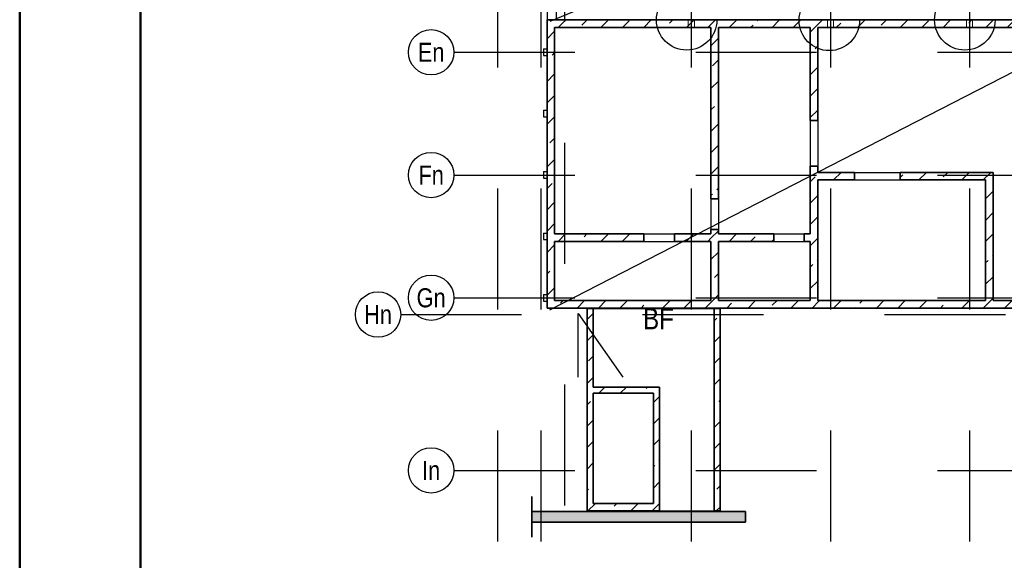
# Model space of a CAD drawing. Header units: millimetres. Extents: x 0 to 6.08, y 0 to 5.27.
# Tile 27 of 54: x 0 to 0.81, y 3.28 to 3.72. Entities that reach past the tile are written whole.
import ezdxf
from ezdxf.enums import TextEntityAlignment as Align

# ---------------------------------------------------------------- set-up
doc = ezdxf.new("R2010")
doc.units = ezdxf.units.MM
doc.linetypes.add('DASHDOTX2', pattern=[2, 1, -0.5, 0, -0.5])
doc.linetypes.add('HIDDEN', pattern=[0.375, 0.25, -0.125])
doc.layers.add('Ansichtskanten', color=7, linetype='Continuous', lineweight=20)
doc.layers.add('Geschnittene Kanten', color=7, linetype='Continuous', lineweight=20)
doc.styles.add('Arial Narrow', font='ARIALN.TTF')
pattern_1 = [(45, (0, 0), (-0.01767767, 0.01767767), [0.0125, -0.005]), (45, (-0.00884, 0.00884), (-0.01767767, 0.01767767), [])]

msp = doc.modelspace()

# ---------------------------------------------------------------- hatches: boundary and pattern name
at = {"lineweight": 13}
h = msp.add_hatch(dxfattribs=at)
h.set_pattern_fill('bB', color=6, scale=0.01, angle=45, style=0, pattern_type=2)
h.set_pattern_definition(pattern_1)
h.paths.add_polyline_path([(0.903443, 3.721908), (0.903443, 3.715658), (0.436068, 3.715659), (0.436068, 3.721908)])
h = msp.add_hatch(dxfattribs=at)
h.set_pattern_fill('bB', color=6, scale=0.01, angle=45, style=0, pattern_type=2)
h.set_pattern_definition(pattern_1)
h.paths.add_polyline_path([(0.442307, 3.715658), (0.442318, 3.489977), (0.436068, 3.489977), (0.436057, 3.715658)])
h = msp.add_hatch(dxfattribs=at)
h.set_pattern_fill('bB', color=6, scale=0.01, angle=45, style=0, pattern_type=2)
h.set_pattern_definition(pattern_1)
h.paths.add_polyline_path([(0.577828, 3.715658), (0.577828, 3.573918), (0.571578, 3.573918), (0.571578, 3.715658)])
h = msp.add_hatch(dxfattribs=at)
h.set_pattern_fill('bB', color=6, scale=0.01, angle=45, style=0, pattern_type=2)
h.set_pattern_definition(pattern_1)
h.paths.add_polyline_path([(0.659953, 3.715659), (0.659953, 3.638668), (0.653703, 3.638668), (0.653703, 3.715659)])
h = msp.add_hatch(dxfattribs=at)
h.set_pattern_fill('bB', color=6, scale=0.01, angle=45, style=0, pattern_type=2)
h.set_pattern_definition(pattern_1)
h.paths.add_polyline_path([(0.659953, 3.600918), (0.659953, 3.489977), (0.653703, 3.489977), (0.653703, 3.600918)])
h = msp.add_hatch(dxfattribs=at)
h.set_pattern_fill('bB', color=6, scale=0.01, angle=45, style=0, pattern_type=2)
h.set_pattern_definition(pattern_1)
h.paths.add_polyline_path([(0.690264, 3.589668), (0.659953, 3.589668), (0.659953, 3.595918), (0.690264, 3.595918)])
h = msp.add_hatch(dxfattribs=at)
h.set_pattern_fill('bB', color=6, scale=0.01, angle=45, style=0, pattern_type=2)
h.set_pattern_definition(pattern_1)
h.paths.add_polyline_path([(0.80495, 3.589668), (0.728014, 3.589668), (0.728014, 3.595918), (0.80495, 3.595918)])
h = msp.add_hatch(dxfattribs=at)
h.set_pattern_fill('bB', color=6, scale=0.01, angle=45, style=0, pattern_type=2)
h.set_pattern_definition(pattern_1)
h.paths.add_polyline_path([(0.80495, 3.589668), (0.80495, 3.489977), (0.7987, 3.489977), (0.7987, 3.589668)])
h = msp.add_hatch(dxfattribs=at)
h.set_pattern_fill('bB', color=6, scale=0.01, angle=45, style=0, pattern_type=2)
h.set_pattern_definition(pattern_1)
h.paths.add_polyline_path([(0.516077, 3.538727), (0.442315, 3.538727), (0.442315, 3.544977), (0.516077, 3.544977)])
h = msp.add_hatch(dxfattribs=at)
h.set_pattern_fill('bB', color=6, scale=0.01, angle=45, style=0, pattern_type=2)
h.set_pattern_definition(pattern_1)
h.paths.add_polyline_path([(0.571578, 3.538727), (0.541327, 3.538727), (0.541327, 3.544977), (0.571578, 3.544977)])
h = msp.add_hatch(dxfattribs=at)
h.set_pattern_fill('bB', color=6, scale=0.01, angle=45, style=0, pattern_type=2)
h.set_pattern_definition(pattern_1)
h.paths.add_polyline_path([(0.577828, 3.548668), (0.577828, 3.489977), (0.571578, 3.489977), (0.571578, 3.548668)])
h = msp.add_hatch(dxfattribs=at)
h.set_pattern_fill('bB', color=6, scale=0.01, angle=45, style=0, pattern_type=2)
h.set_pattern_definition(pattern_1)
h.paths.add_polyline_path([(0.623453, 3.538727), (0.577828, 3.538727), (0.577828, 3.544977), (0.623453, 3.544977)])
h = msp.add_hatch(dxfattribs=at)
h.set_pattern_fill('bB', color=6, scale=0.01, angle=45, style=0, pattern_type=2)
h.set_pattern_definition(pattern_1)
h.paths.add_polyline_path([(0.653703, 3.538727), (0.648703, 3.538727), (0.648703, 3.544977), (0.653703, 3.544977)])
h = msp.add_hatch(dxfattribs=at)
h.set_pattern_fill('bB', color=6, scale=0.01, angle=45, style=0, pattern_type=2)
h.set_pattern_definition(pattern_1)
h.paths.add_polyline_path([(0.903452, 3.483727), (0.436068, 3.483727), (0.436068, 3.489977), (0.903452, 3.489977)])
h = msp.add_hatch(dxfattribs=at)
h.set_pattern_fill('bB', color=6, scale=0.01, angle=45, style=0, pattern_type=2)
h.set_pattern_definition(pattern_1)
h.paths.add_polyline_path([(0.474139, 3.483227), (0.474139, 3.418437), (0.469139, 3.418437), (0.469139, 3.483227)])
h = msp.add_hatch(dxfattribs=at)
h.set_pattern_fill('bB', color=6, scale=0.01, angle=45, style=0, pattern_type=2)
h.set_pattern_definition(pattern_1)
h.paths.add_polyline_path([(0.474139, 3.483227), (0.474139, 3.418437), (0.469139, 3.418437), (0.469139, 3.483227)])
h = msp.add_hatch(dxfattribs=at)
h.set_pattern_fill('bB', color=6, scale=0.01, angle=45, style=0, pattern_type=2)
h.set_pattern_definition(pattern_1)
h.paths.add_polyline_path([(0.579139, 3.483227), (0.579139, 3.315937), (0.574139, 3.315937), (0.574139, 3.483227)])
h = msp.add_hatch(dxfattribs=at)
h.set_pattern_fill('bB', color=6, scale=0.01, angle=45, style=0, pattern_type=2)
h.set_pattern_definition(pattern_1)
h.paths.add_polyline_path([(0.474139, 3.418437), (0.474139, 3.322187), (0.469139, 3.322187), (0.469139, 3.418437)])
h = msp.add_hatch(dxfattribs=at)
h.set_pattern_fill('bB', color=6, scale=0.01, angle=45, style=0, pattern_type=2)
h.set_pattern_definition(pattern_1)
h.paths.add_polyline_path([(0.524139, 3.418437), (0.524139, 3.413437), (0.474139, 3.413437), (0.474139, 3.418437)])
h = msp.add_hatch(dxfattribs=at)
h.set_pattern_fill('bB', color=6, scale=0.01, angle=45, style=0, pattern_type=2)
h.set_pattern_definition(pattern_1)
h.paths.add_polyline_path([(0.529139, 3.418437), (0.529139, 3.322187), (0.524139, 3.322187), (0.524139, 3.418437)])
h = msp.add_hatch(dxfattribs=at)
h.set_pattern_fill('bB', color=6, scale=0.01, angle=45, style=0, pattern_type=2)
h.set_pattern_definition(pattern_1)
h.paths.add_polyline_path([(0.529139, 3.322187), (0.529139, 3.315937), (0.469139, 3.315937), (0.469139, 3.322187)])
at = {"lineweight": 13, "true_color": 0xf0f0f0}
msp.add_hatch(color=7, dxfattribs=at).paths.add_polyline_path([(0.600209, 3.315461), (0.600209, 3.306711), (0.423462, 3.306711), (0.423462, 3.315461)])

# ---------------------------------------------------------------- linework, layer by layer
at = {"color": 4, "linetype": 'Continuous', "lineweight": 50}
for p, q in [((0, 4.205), (0, 0)), ((0.1, 4.18), (0.1, 0.025))]:
    msp.add_line(p, q, dxfattribs=at)
at = {"color": 3, "linetype": 'Continuous', "lineweight": 25}
for p, q in [((0.898957, 3.912727), (0.438446, 3.720615)), ((0.438446, 3.482366), (0.902165, 3.720615)), ((0.461828, 3.426517), (0.461828, 3.479142)), ((0.461828, 3.479142), (0.498674, 3.426517))]:
    msp.add_line(p, q, dxfattribs=at)
at = {"color": 2, "linetype": 'Continuous', "lineweight": 35}
for p, q in [((0.436068, 3.721908), (0.903443, 3.721908)), ((0.436068, 3.721908), (0.436068, 3.715658)), ((0.436057, 3.715659), (0.436068, 3.715659)), ((0.436057, 3.715658), (0.436068, 3.489977)), ((0.442307, 3.715659), (0.571578, 3.715659)), ((0.442307, 3.715658), (0.442315, 3.544977)), ((0.571578, 3.715658), (0.571578, 3.573918)), ((0.577828, 3.715659), (0.653703, 3.715659)), ((0.577828, 3.715658), (0.577828, 3.573918)), ((0.653703, 3.715659), (0.653703, 3.638668)), ((0.659953, 3.715659), (0.897193, 3.715659)), ((0.659953, 3.715659), (0.659953, 3.638668)), ((0.653703, 3.638668), (0.659953, 3.638668)), ((0.653703, 3.600918), (0.659953, 3.600918)), ((0.653703, 3.600918), (0.653703, 3.544977)), ((0.659953, 3.600918), (0.659953, 3.595918)), ((0.659953, 3.595918), (0.690264, 3.595918)), ((0.690264, 3.595918), (0.690264, 3.589668)), ((0.728014, 3.595918), (0.80495, 3.595918)), ((0.728014, 3.595918), (0.728014, 3.589668)), ((0.80495, 3.595918), (0.80495, 3.589668)), ((0.659953, 3.589668), (0.690264, 3.589668)), ((0.659953, 3.589668), (0.659953, 3.489977)), ((0.728014, 3.589668), (0.7987, 3.589668)), ((0.7987, 3.589668), (0.7987, 3.489977)), ((0.80495, 3.589668), (0.80495, 3.489977)), ((0.571578, 3.573918), (0.577828, 3.573918)), ((0.442315, 3.544977), (0.516077, 3.544977)), ((0.516077, 3.544977), (0.516077, 3.538727)), ((0.541327, 3.544977), (0.571578, 3.544977)), ((0.541327, 3.544977), (0.541327, 3.538727)), ((0.571578, 3.548668), (0.577828, 3.548668)), ((0.571578, 3.548668), (0.571578, 3.544977)), ((0.577828, 3.548668), (0.577828, 3.544977)), ((0.577828, 3.544977), (0.623453, 3.544977)), ((0.623453, 3.544977), (0.623453, 3.538727)), ((0.648703, 3.544977), (0.653703, 3.544977)), ((0.648703, 3.544977), (0.648703, 3.538727)), ((0.442315, 3.538727), (0.516077, 3.538727)), ((0.442315, 3.538727), (0.442318, 3.489977)), ((0.541327, 3.538727), (0.571578, 3.538727)), ((0.571578, 3.538727), (0.571578, 3.489977)), ((0.577828, 3.538727), (0.623453, 3.538727)), ((0.577828, 3.538727), (0.577828, 3.489977)), ((0.648703, 3.538727), (0.653703, 3.538727)), ((0.653703, 3.538727), (0.653703, 3.489977)), ((0.436068, 3.489977), (0.436068, 3.483727)), ((0.442318, 3.489977), (0.571578, 3.489977)), ((0.577828, 3.489977), (0.653703, 3.489977)), ((0.659953, 3.489977), (0.7987, 3.489977)), ((0.80495, 3.489977), (0.897193, 3.489977)), ((0.436068, 3.483727), (0.903452, 3.483727)), ((0.469139, 3.483227), (0.474139, 3.483227)), ((0.469139, 3.483227), (0.469139, 3.418437)), ((0.474139, 3.483227), (0.474139, 3.418437)), ((0.574139, 3.483227), (0.579139, 3.483227)), ((0.574139, 3.483227), (0.574139, 3.315937)), ((0.579139, 3.483227), (0.579139, 3.315937)), ((0.469139, 3.418437), (0.469139, 3.322187)), ((0.474139, 3.418437), (0.524139, 3.418437)), ((0.474139, 3.413437), (0.524139, 3.413437)), ((0.474139, 3.413437), (0.474139, 3.322187)), ((0.524139, 3.418437), (0.529139, 3.418437)), ((0.524139, 3.413437), (0.524139, 3.322187)), ((0.529139, 3.418437), (0.529139, 3.322187)), ((0.469139, 3.322187), (0.469139, 3.315937)), ((0.474139, 3.322187), (0.524139, 3.322187)), ((0.529139, 3.322187), (0.529139, 3.315937)), ((0.423462, 3.315461), (0.600209, 3.315461)), ((0.469139, 3.315937), (0.529139, 3.315937)), ((0.574139, 3.315937), (0.579139, 3.315937)), ((0.600209, 3.315461), (0.600209, 3.306711)), ((0.423462, 3.306711), (0.600209, 3.306711))]:
    msp.add_line(p, q, dxfattribs=at)
at = {"color": 6, "linetype": 'HIDDEN', "lineweight": 13, "ltscale": 0.05}
for p, q in [((0.552829, 3.721908), (0.552829, 3.715659)), ((0.557829, 3.721908), (0.557829, 3.715659)), ((0.667828, 3.721908), (0.667828, 3.715659)), ((0.672828, 3.721908), (0.672828, 3.715659)), ((0.782828, 3.721908), (0.782828, 3.715659)), ((0.787828, 3.721908), (0.787828, 3.715659)), ((0.436058, 3.698017), (0.436068, 3.698017)), ((0.436068, 3.698017), (0.436068, 3.692517)), ((0.436058, 3.692517), (0.436068, 3.692517)), ((0.43606, 3.647267), (0.436068, 3.647267)), ((0.43606, 3.641767), (0.436068, 3.641767)), ((0.436068, 3.647267), (0.436068, 3.641767)), ((0.436062, 3.596517), (0.436068, 3.596517)), ((0.436063, 3.591017), (0.436068, 3.591017)), ((0.436068, 3.596517), (0.436068, 3.591017)), ((0.436065, 3.545767), (0.436068, 3.545767)), ((0.436068, 3.545767), (0.436068, 3.540267)), ((0.436068, 3.495017), (0.436068, 3.489977))]:
    msp.add_line(p, q, dxfattribs=at)
at = {"color": 3, "linetype": 'HIDDEN', "lineweight": 25, "ltscale": 0.05}
for p, q in [((0.436068, 3.715658), (0.436068, 3.698017)), ((0.436068, 3.692517), (0.436068, 3.647267)), ((0.436068, 3.641767), (0.436068, 3.596517)), ((0.436068, 3.591017), (0.436068, 3.545767)), ((0.436068, 3.540267), (0.436068, 3.495017))]:
    msp.add_line(p, q, dxfattribs=at)
at = {"color": 2, "linetype": 'HIDDEN', "lineweight": 35, "ltscale": 0.05}
msp.add_line((0.423462, 3.327961), (0.423462, 3.294211), dxfattribs=at)
at = {"color": 3, "linetype": 'HIDDEN', "lineweight": 25, "ltscale": 0.05}
for centre in [(0.551522, 3.721976), (0.669428, 3.721573), (0.781522, 3.721976)]:
    msp.add_circle(centre, 0.025, dxfattribs=at)
at = {"layer": 'Ansichtskanten', "color": 3, "linetype": 'DASHDOTX2', "lineweight": 25, "ltscale": 0.05}
for p, q in [((0.450577, 4.020376), (0.450577, 3.290628)), ((0.394952, 3.982579), (0.394952, 3.290628)), ((0.430827, 3.982579), (0.430827, 3.290628)), ((0.555327, 3.982579), (0.555327, 3.290628)), ((0.670327, 3.982579), (0.670327, 3.290628)), ((0.785327, 3.982579), (0.785327, 3.290628)), ((0.358943, 3.695224), (1.524275, 3.695224)), ((0.358943, 3.593724), (1.524275, 3.593724)), ((0.358943, 3.492224), (1.524275, 3.492224)), ((0.315028, 3.478349), (1.524275, 3.478349)), ((0.358943, 3.349474), (1.524275, 3.349474))]:
    msp.add_line(p, q, dxfattribs=at)
at = {"layer": 'Ansichtskanten', "color": 3, "linetype": 'Continuous', "lineweight": 25}
for p, q in [((0.443568, 3.912727), (0.443568, 3.721908)), ((0.436068, 3.905227), (0.436068, 3.721908)), ((0.433068, 3.698017), (0.436058, 3.698017)), ((0.433068, 3.698017), (0.433068, 3.692517)), ((0.433068, 3.692517), (0.436058, 3.692517)), ((0.433068, 3.647267), (0.43606, 3.647267)), ((0.433068, 3.647267), (0.433068, 3.641767)), ((0.433068, 3.641767), (0.43606, 3.641767)), ((0.653703, 3.638668), (0.653703, 3.600918)), ((0.659953, 3.638668), (0.659953, 3.600918)), ((0.433068, 3.596517), (0.436062, 3.596517)), ((0.433068, 3.596517), (0.433068, 3.591017)), ((0.433068, 3.591017), (0.436063, 3.591017)), ((0.690264, 3.595918), (0.728014, 3.595918)), ((0.690264, 3.589668), (0.728014, 3.589668)), ((0.571578, 3.573918), (0.571578, 3.548668)), ((0.577828, 3.573918), (0.577828, 3.548668)), ((0.433068, 3.545767), (0.436065, 3.545767)), ((0.433068, 3.545767), (0.433068, 3.540267)), ((0.516077, 3.544977), (0.541327, 3.544977)), ((0.623453, 3.544977), (0.648703, 3.544977)), ((0.433068, 3.540267), (0.436068, 3.540267)), ((0.516077, 3.538727), (0.541327, 3.538727)), ((0.623453, 3.538727), (0.648703, 3.538727)), ((0.433068, 3.495017), (0.436068, 3.495017)), ((0.433068, 3.495017), (0.433068, 3.489517)), ((0.433068, 3.489517), (0.436068, 3.489517)), ((0.474139, 3.483227), (0.574139, 3.483227)), ((0.529139, 3.315937), (0.574139, 3.315937))]:
    msp.add_line(p, q, dxfattribs=at)
for centre in [(0.340193, 3.695224), (0.340193, 3.593724), (0.340193, 3.492224), (0.296278, 3.478349), (0.340193, 3.349474)]:
    msp.add_circle(centre, 0.01875, dxfattribs=at)

# ---------------------------------------------------------------- texts
at = {"layer": 'Ansichtskanten', "color": 2, "lineweight": 35, "style": 'Arial Narrow'}
for s, p in [('En', (0.340193, 3.695204)), ('Fn', (0.340193, 3.593704)), ('Gn', (0.340193, 3.492204)), ('Hn', (0.296278, 3.478329)), ('In', (0.340193, 3.349454))]:
    msp.add_text(s, height=0.01575, dxfattribs=at).set_placement(p, align=Align.MIDDLE_CENTER)
at = {"layer": 'Geschnittene Kanten', "color": 3, "lineweight": 25, "style": 'Arial Narrow'}
msp.add_text('BF', height=0.0175, dxfattribs=at).set_placement((0.515385, 3.466115))

doc.saveas('drawing.dxf')
